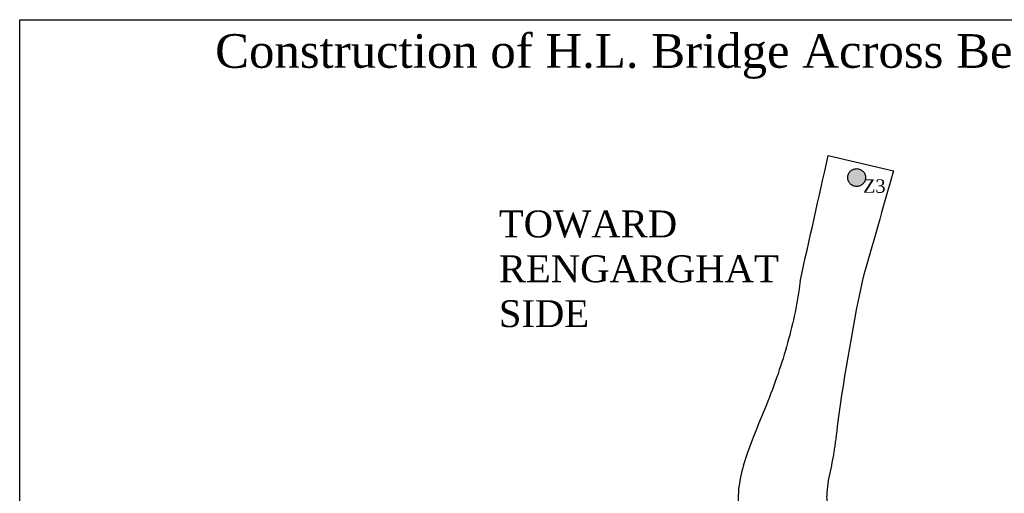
# Model space of a CAD drawing. Header units: millimetres. Extents: x 10604 to 12234, y -294 to 1108.
# Tile 6 of 10: x 10604 to 11336, y 756 to 1108. Entities that reach past the tile are written whole.
import ezdxf

# ---------------------------------------------------------------- set-up
doc = ezdxf.new("R2010")
doc.units = ezdxf.units.MM
doc.linetypes.add('ACAD_ISO10W100', pattern=[18, 12, -3, 0, -3])
doc.styles.get("Standard").update_dxf_attribs({"font": 'times.ttf', "height": 6})

msp = doc.modelspace()

# ---------------------------------------------------------------- hatches: boundary and pattern name
at = {"linetype": 'ACAD_ISO10W100', "ltscale": 100}
h = msp.add_hatch(color=256, dxfattribs=at)
h.set_gradient(color1=(232, 107, 84), one_color=1, tint=1, name='INVSPHERICAL')
h.paths.add_polyline_path([(11232.8, 991.02, 1), (11219.54, 991.02, 1)])

# ---------------------------------------------------------------- linework, layer by layer
msp.add_line((11205.06, 1007.39), (11253.65, 995.97), dxfattribs=at)
at = {"ltscale": 100}
msp.add_lwpolyline([(12232.59, -294.07), (10604.27, -294.07), (10604.27, 1108.4), (12232.59, 1108.4)], close=True, dxfattribs=at)
at = {"linetype": 'ACAD_ISO10W100', "ltscale": 100}
msp.add_circle((11226.17, 991.02), 6.63, dxfattribs=at)
at = {"color": 26, "linetype": 'ACAD_ISO10W100', "ltscale": 100}
for points in [[(11184.14, 913.7), (11191.11, 944.93), (11198.09, 976.16), (11205.06, 1007.39)], [(11253.65, 995.97), (11245.76, 968.55), (11237.86, 941.14), (11230.18, 913.7)]]:
    msp.add_open_spline(points, degree=3, dxfattribs=at)
for points, knots in [([(11184.14, 913.7), (11180.42, 883.41), (11164.39, 828.35), (11119, 735.14), (11188.81, 666.22), (11235.7, 616.03), (11247.06, 587.48), (11250.03, 577.09)], [44.675675, 44.675675, 44.675675, 44.675675, 139.922012, 216.87762, 327.342765, 389.908405, 423.235493, 423.235493, 423.235493, 423.235493]), ([(11230.18, 913.7), (11222.44, 876.24), (11214.95, 833), (11208.37, 777.67), (11198.41, 745.19), (11229.86, 700.74), (11277.35, 655.97), (11289.57, 604.56), (11293.03, 577.09)], [274.988259, 274.988259, 274.988259, 274.988259, 390.017963, 407.301846, 443.228151, 485.450576, 558.370787, 639.032747, 639.032747, 639.032747, 639.032747])]:
    msp.add_open_spline(points, degree=3, knots=knots, dxfattribs=at)

# ---------------------------------------------------------------- texts
at = {"linetype": 'ACAD_ISO10W100', "attachment_point": 1}
for s, insert, char_height, width in [('Construction of H.L. Bridge Across Beljora  Nalla on Rengarghat- to Kdukela  Road', (10749.51, 1097.64), 25, 2254.9785), ('{\\H1.111x;Z3} ', (11230.94, 989.72), 9, 65.576), ('TOWARD RENGARGHAT SIDE', (10960.3, 966.56), 20, 119.5936)]:
    msp.add_mtext(s, dxfattribs=dict(at, insert=insert, char_height=char_height, width=width))

doc.saveas('drawing.dxf')
